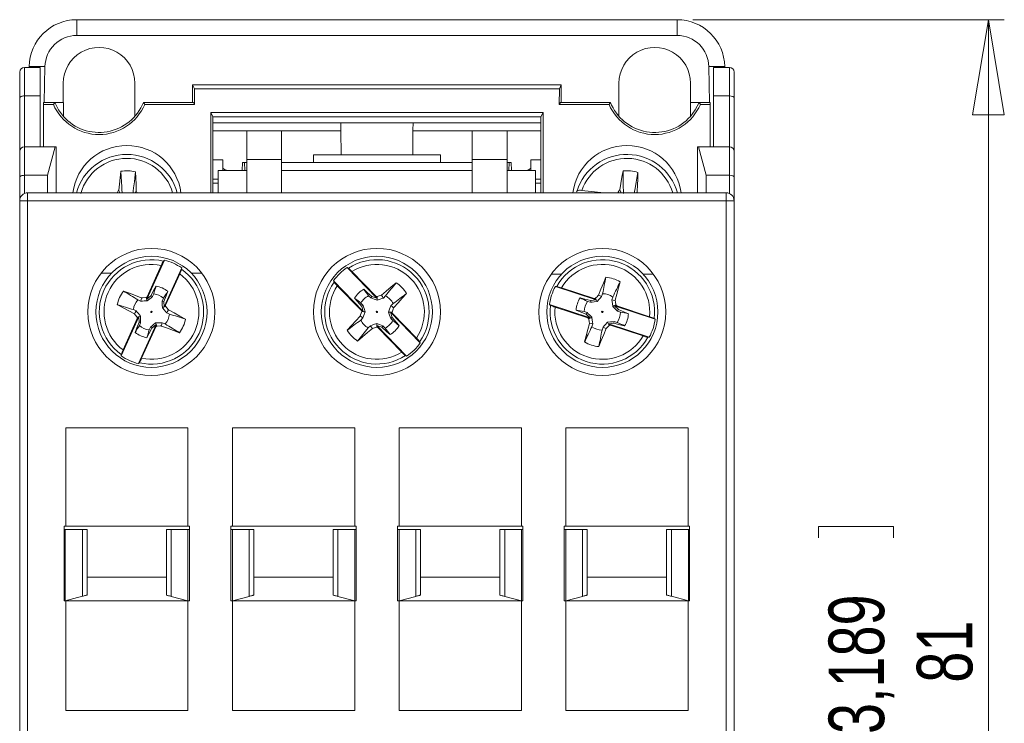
# Model space of a CAD drawing. Header units: millimetres. Extents: x 0 to 420, y 0 to 297.
# Tile 4 of 10: x 63 to 125, y 209 to 253. Entities that reach past the tile are written whole.
import ezdxf

# ---------------------------------------------------------------- set-up
doc = ezdxf.new("R2010")
doc.units = ezdxf.units.MM
doc.styles.add('SLDTEXTSTYLE3', font='TXT', dxfattribs={"width": 0.75})
doc.dimstyles.new('SLDDIMSTYLE0', dxfattribs={"dimtxt": 3.5, "dimasz": 6, "dimexe": 0, "dimexo": 0.0625, "dimgap": 0.875, "dimtad": 1, "dimdec": 1, "dimrnd": 1e-09, "dimzin": 12, "dimdsep": 46, "dimtxsty": 'SLDTEXTSTYLE3', "dimblk1": 'CLOSED', "dimblk2": 'CLOSED', "dimsah": 1, "dimcen": 0.09, "dimadec": 0, "dimazin": 3, "dimtfac": 1, "dimtdec": 1, "dimtofl": 0, "dimtmove": 0, "dimatfit": 3, "dimldrblk": 'CLOSED', "dimfxl": 1, "dimfrac": 2, "dimtolj": 1, "dimtzin": 12, "dimarcsym": 0})

# ---------------------------------------------------------------- blocks, each defined once
blk = doc.blocks.new('_CLOSED')
at = {"color": 0, "linetype": 'ByBlock', "lineweight": -2}
for p, q in [((-1, 0.166667), (0, 0)), ((-1, 0.166667), (-1, -0.166667)), ((0, 0), (-1, -0.166667)), ((0, 0), (-1, 0))]:
    blk.add_line(p, q, dxfattribs=at)
blk = doc.blocks.new('_D')
at = {"color": 7, "linetype": 'Continuous', "lineweight": 0}
for p, q in [((105.098, 253.375), (124.709, 253.375)), ((123.709, 253.375), (123.709, 172.375)), ((113.014, 221.449), (117.736, 221.449)), ((113.014, 221.449), (113.014, 220.739)), ((117.736, 221.449), (117.736, 220.739)), ((113.014, 206.972), (113.014, 207.682)), ((117.736, 206.972), (117.736, 207.682)), ((113.014, 206.972), (117.736, 206.972)), ((105.15, 172.375), (124.709, 172.375))]:
    blk.add_line(p, q, dxfattribs=at)
at = {"color": 7, "linetype": 'Continuous', "lineweight": 0, "xscale": 6, "yscale": 6}
for p, rotation in [((123.709, 253.375, -39.619), 90), ((123.709, 172.375, -39.619), 270)]:
    blk.add_blockref('_CLOSED', p, dxfattribs=dict(at, rotation=rotation))
at = {"color": 7, "linetype": 'Continuous', "lineweight": 0, "char_height": 3.5, "attachment_point": 1, "rotation": 90, "style": 'SLDTEXTSTYLE3'}
for s, insert in [('3,189', (113.641, 208.393)), ('81', (119.197, 211.625))]:
    blk.add_mtext(s, dxfattribs=dict(at, insert=insert))

msp = doc.modelspace()

# ---------------------------------------------------------------- linework, layer by layer
at = {"color": 7, "linetype": 'Continuous', "lineweight": 15}
for p, q in [((66.281, 252.384), (66.281, 253.375)), ((66.281, 253.375), (104.098, 253.375)), ((104.098, 253.375), (104.098, 252.384)), ((66.281, 252.384), (104.098, 252.384)), ((62.689, 248.451), (62.689, 250.075)), ((62.989, 248.575), (62.989, 250.375)), ((63.989, 250.375), (62.989, 250.375)), ((63.28, 250.375), (63.281, 250.427)), ((63.989, 248.575), (63.989, 250.375)), ((106.389, 250.375), (107.389, 250.375)), ((106.389, 250.375), (106.389, 248.575)), ((107.098, 250.427), (107.099, 250.375)), ((107.389, 250.375), (107.389, 248.575)), ((107.689, 250.075), (107.689, 248.451)), ((65.437, 249.375), (65.437, 248.168)), ((69.942, 247.322), (69.942, 249.375)), ((100.437, 249.375), (100.437, 247.322)), ((104.942, 248.168), (104.942, 249.375)), ((73.572, 248.168), (73.572, 249.267)), ((73.572, 249.267), (73.697, 249.026)), ((73.572, 249.267), (96.806, 249.267)), ((73.697, 249.026), (73.699, 248.044)), ((73.697, 249.026), (96.681, 249.026)), ((96.681, 249.026), (96.68, 248.044)), ((96.806, 249.267), (96.681, 249.026)), ((96.806, 249.267), (96.806, 248.168)), ((62.689, 245.075), (62.689, 248.451)), ((62.989, 245.375), (62.989, 248.575)), ((63.989, 248.575), (62.989, 248.575)), ((63.989, 245.375), (63.989, 248.575)), ((64.189, 248.168), (64.9, 248.168)), ((64.189, 248.168), (64.189, 248.044)), ((64.814, 248.044), (64.9, 248.168)), ((64.9, 248.168), (65.439, 248.168)), ((65.439, 247.287), (65.439, 248.168)), ((70.479, 248.168), (70.565, 248.044)), ((73.635, 248.168), (70.479, 248.168)), ((73.699, 248.044), (73.635, 248.168)), ((96.68, 248.044), (96.744, 248.168)), ((99.9, 248.168), (96.744, 248.168)), ((99.814, 248.044), (99.9, 248.168)), ((104.939, 248.168), (105.479, 248.168)), ((104.939, 247.287), (104.939, 248.168)), ((105.479, 248.168), (105.565, 248.044)), ((105.479, 248.168), (106.189, 248.168)), ((106.189, 248.168), (106.189, 248.044)), ((106.389, 248.575), (107.389, 248.575)), ((106.389, 248.575), (106.389, 245.375)), ((107.389, 248.575), (107.389, 245.375)), ((107.689, 248.451), (107.689, 245.075)), ((64.189, 248.044), (64.814, 248.044)), ((64.189, 245.375), (64.189, 248.044)), ((70.565, 248.044), (73.699, 248.044)), ((74.719, 242.475), (74.727, 247.531)), ((74.727, 247.531), (74.854, 247.267)), ((95.652, 247.531), (74.727, 247.531)), ((95.524, 247.267), (95.652, 247.531)), ((95.652, 247.531), (95.659, 242.475)), ((96.68, 248.044), (99.814, 248.044)), ((105.565, 248.044), (106.189, 248.044)), ((106.189, 248.044), (106.189, 245.375)), ((74.854, 247.267), (74.854, 242.475)), ((74.854, 247.267), (95.524, 247.267)), ((74.854, 246.875), (82.913, 246.875)), ((87.466, 246.875), (82.913, 246.875)), ((87.466, 246.875), (95.524, 246.875)), ((95.524, 242.475), (95.524, 247.267)), ((76.989, 246.375), (79.189, 246.375)), ((76.989, 244.575), (76.989, 246.375)), ((79.189, 246.375), (79.189, 244.575)), ((82.917, 246.379), (82.931, 244.875)), ((87.448, 244.875), (87.461, 246.379)), ((91.189, 246.375), (93.389, 246.375)), ((91.189, 244.575), (91.189, 246.375)), ((93.389, 246.375), (93.389, 244.575)), ((62.689, 243.451), (62.689, 245.075)), ((62.989, 243.575), (62.989, 245.375)), ((64.922, 245.375), (62.989, 245.375)), ((64.922, 245.375), (64.439, 243.575)), ((64.989, 245.375), (64.922, 245.375)), ((64.989, 245.375), (64.989, 242.475)), ((105.389, 242.475), (105.389, 245.375)), ((105.457, 245.375), (105.389, 245.375)), ((105.457, 245.375), (107.389, 245.375)), ((105.939, 243.575), (105.457, 245.375)), ((107.389, 245.375), (107.389, 243.575)), ((107.689, 245.075), (107.689, 243.451)), ((74.854, 244.549), (75.489, 244.549)), ((75.489, 243.875), (75.489, 244.549)), ((76.708, 243.875), (76.729, 244.375)), ((76.729, 244.375), (76.856, 244.375)), ((76.856, 244.375), (76.878, 243.875)), ((76.856, 244.375), (76.989, 244.375)), ((79.189, 244.575), (76.989, 244.575)), ((76.989, 244.575), (76.989, 242.475)), ((79.189, 242.475), (79.189, 244.575)), ((79.189, 244.375), (91.189, 244.375)), ((81.189, 244.875), (89.189, 244.875)), ((81.189, 244.875), (81.189, 244.375)), ((89.189, 244.875), (89.189, 244.375)), ((93.389, 244.575), (91.189, 244.575)), ((91.189, 244.575), (91.189, 242.475)), ((93.389, 242.475), (93.389, 244.575)), ((93.389, 244.375), (93.523, 244.375)), ((93.523, 244.375), (93.501, 243.875)), ((93.523, 244.375), (93.649, 244.375)), ((93.649, 244.375), (93.671, 243.875)), ((94.889, 243.875), (94.889, 244.549)), ((95.524, 244.549), (94.889, 244.549)), ((75.189, 243.875), (75.189, 242.475)), ((75.189, 243.875), (76.989, 243.875)), ((79.189, 243.875), (91.189, 243.875)), ((95.189, 243.875), (93.389, 243.875)), ((95.189, 243.875), (95.189, 242.475)), ((62.689, 243.451), (62.689, 241.975)), ((64.439, 243.575), (62.989, 243.575)), ((64.439, 242.475), (64.439, 243.575)), ((66.582, 243.249), (66.56, 243.212)), ((72.318, 243.212), (72.297, 243.249)), ((74.854, 243.33), (75.189, 243.33)), ((95.189, 243.33), (95.524, 243.33)), ((98.082, 243.249), (98.06, 243.212)), ((103.818, 243.212), (103.797, 243.249)), ((105.939, 243.575), (105.939, 242.475)), ((107.389, 243.575), (105.939, 243.575)), ((107.689, 243.451), (107.689, 241.975)), ((69.968, 242.475), (70.027, 242.589)), ((97.767, 242.536), (97.794, 242.591)), ((99.493, 242.475), (98.101, 242.617)), ((101.544, 242.475), (101.584, 242.55)), ((63.189, 241.975), (62.689, 241.975)), ((62.689, 241.975), (62.689, 180.975)), ((63.189, 242.475), (63.189, 241.975)), ((107.189, 242.475), (63.189, 242.475)), ((107.189, 241.975), (63.189, 241.975)), ((63.189, 241.975), (63.189, 180.975)), ((107.189, 241.975), (107.189, 242.475)), ((107.689, 241.975), (107.189, 241.975)), ((107.189, 180.975), (107.189, 241.975)), ((107.689, 180.975), (107.689, 241.975)), ((71.802, 238.235), (70.693, 235.777)), ((71.743, 238.175), (71.802, 238.235)), ((71.608, 237.899), (70.718, 235.927)), ((71.787, 235.284), (72.896, 237.742)), ((72.896, 237.742), (72.889, 237.658)), ((85.195, 235.83), (83.316, 237.764)), ((83.316, 237.764), (83.391, 237.727)), ((68.481, 237.416), (67.82, 237.416)), ((71.882, 235.402), (72.772, 237.374)), ((74.158, 237.416), (73.498, 237.416)), ((82.455, 236.928), (84.334, 234.994)), ((82.489, 236.851), (82.455, 236.928)), ((85.12, 235.962), (83.612, 237.514)), ((96.815, 237.346), (96.168, 237.346)), ((102.611, 237.346), (101.964, 237.346)), ((82.697, 236.624), (84.205, 235.072)), ((96.434, 236.575), (96.519, 236.577)), ((98.997, 235.735), (96.434, 236.575)), ((98.87, 235.817), (96.813, 236.491)), ((70.309, 235.657), (70.132, 235.733)), ((70.65, 235.871), (70.718, 235.927)), ((70.958, 235.993), (70.693, 235.777)), ((70.718, 235.927), (70.693, 235.777)), ((71.13, 236.111), (71.048, 235.937)), ((71.672, 235.655), (71.748, 235.833)), ((84.807, 235.859), (84.67, 235.995)), ((85.195, 235.83), (84.873, 235.943)), ((85.195, 235.83), (85.12, 235.962)), ((85.12, 235.962), (85.203, 235.933)), ((85.2, 235.71), (85.203, 235.933)), ((85.738, 235.98), (85.597, 235.848)), ((98.997, 235.735), (98.659, 235.685)), ((98.87, 235.817), (98.957, 235.829)), ((98.997, 235.735), (98.87, 235.817)), ((99.408, 236.12), (99.345, 235.937)), ((99.995, 235.724), (100.052, 235.909)), ((69.853, 235.116), (70.028, 235.034)), ((71.787, 235.284), (71.773, 235.625)), ((71.787, 235.284), (71.882, 235.402)), ((71.882, 235.402), (71.885, 235.314)), ((84.184, 235.523), (84.316, 235.382)), ((84.205, 235.072), (84.334, 234.994)), ((84.232, 234.989), (84.205, 235.072)), ((84.231, 235.319), (84.334, 234.994)), ((86.074, 235.357), (86.21, 235.494)), ((96.061, 235.434), (98.623, 234.595)), ((96.127, 235.382), (96.061, 235.434)), ((96.416, 235.277), (98.472, 234.604)), ((98.64, 235.58), (98.455, 235.637)), ((102.718, 234.516), (100.155, 235.355)), ((100.307, 235.346), (100.155, 235.355)), ((100.398, 235.115), (100.155, 235.355)), ((100.244, 235.408), (100.307, 235.346)), ((102.363, 234.673), (100.307, 235.346)), ((70.192, 234.666), (69.083, 232.208)), ((70.097, 234.548), (69.207, 232.576)), ((70.097, 234.548), (70.093, 234.636)), ((70.192, 234.666), (70.097, 234.548)), ((70.192, 234.666), (70.205, 234.325)), ((72.126, 234.834), (71.951, 234.916)), ((84.305, 234.593), (84.169, 234.456)), ((87.924, 233.022), (86.044, 234.956)), ((86.174, 234.878), (86.044, 234.956)), ((86.148, 234.631), (86.044, 234.956)), ((86.195, 234.427), (86.062, 234.567)), ((86.147, 234.961), (86.174, 234.878)), ((87.682, 233.326), (86.174, 234.878)), ((98.244, 234.994), (98.427, 234.93)), ((98.381, 234.835), (98.623, 234.595)), ((98.472, 234.604), (98.623, 234.595)), ((98.535, 234.542), (98.472, 234.604)), ((100.534, 234.956), (100.352, 235.02)), ((102.652, 234.568), (102.718, 234.516)), ((70.177, 231.715), (71.286, 234.173)), ((70.307, 234.295), (70.231, 234.117)), ((70.371, 232.051), (71.26, 234.023)), ((70.848, 233.839), (70.931, 234.013)), ((71.021, 233.957), (71.286, 234.173)), ((71.26, 234.023), (71.286, 234.173)), ((71.328, 234.079), (71.26, 234.023)), ((71.67, 234.293), (71.847, 234.217)), ((84.641, 233.97), (84.782, 234.102)), ((85.179, 234.24), (85.176, 234.017)), ((85.258, 233.988), (85.176, 234.017)), ((85.184, 234.12), (85.258, 233.988)), ((85.184, 234.12), (87.063, 232.186)), ((85.184, 234.12), (85.506, 234.007)), ((85.258, 233.988), (86.767, 232.436)), ((85.572, 234.091), (85.709, 233.955)), ((98.784, 234.226), (98.727, 234.041)), ((99.371, 233.83), (99.434, 234.013)), ((99.782, 234.215), (100.119, 234.265)), ((99.782, 234.215), (99.909, 234.133)), ((99.782, 234.215), (102.344, 233.375)), ((99.909, 234.133), (99.822, 234.12)), ((99.909, 234.133), (101.965, 233.459)), ((100.139, 234.369), (100.323, 234.313)), ((102.344, 233.375), (102.26, 233.373)), ((87.889, 233.099), (87.924, 233.022)), ((69.083, 232.208), (69.089, 232.292)), ((87.063, 232.186), (86.987, 232.223)), ((70.236, 231.775), (70.177, 231.715)), ((65.589, 227.675), (73.289, 227.675)), ((65.589, 221.475), (65.589, 227.675)), ((73.289, 227.675), (73.289, 221.475)), ((76.089, 227.675), (83.789, 227.675)), ((76.089, 221.475), (76.089, 227.675)), ((83.789, 227.675), (83.789, 221.475)), ((86.589, 227.675), (94.289, 227.675)), ((86.589, 221.475), (86.589, 227.675)), ((94.289, 227.675), (94.289, 221.475)), ((97.089, 227.675), (104.789, 227.675)), ((97.089, 221.475), (97.089, 227.675)), ((104.789, 227.675), (104.789, 221.475)), ((65.489, 216.775), (65.489, 221.475)), ((65.589, 221.475), (65.489, 221.475)), ((65.589, 221.475), (73.289, 221.475)), ((73.389, 221.475), (73.289, 221.475)), ((73.389, 221.475), (73.389, 216.775)), ((75.989, 216.775), (75.989, 221.475)), ((76.089, 221.475), (75.989, 221.475)), ((76.089, 221.475), (83.789, 221.475)), ((83.889, 221.475), (83.789, 221.475)), ((83.889, 221.475), (83.889, 216.775)), ((86.489, 216.775), (86.489, 221.475)), ((86.589, 221.475), (86.489, 221.475)), ((86.589, 221.475), (94.289, 221.475)), ((94.389, 221.475), (94.289, 221.475)), ((94.389, 221.475), (94.389, 216.775)), ((96.989, 216.775), (96.989, 221.475)), ((97.089, 221.475), (96.989, 221.475)), ((97.089, 221.475), (104.789, 221.475)), ((104.889, 221.475), (104.789, 221.475)), ((104.889, 221.475), (104.889, 216.775)), ((65.563, 221.275), (65.489, 221.275)), ((65.563, 216.775), (65.563, 221.275)), ((66.639, 221.275), (65.563, 221.275)), ((66.639, 221.275), (66.639, 217.064)), ((66.939, 221.275), (66.639, 221.275)), ((66.939, 221.275), (66.939, 217.144)), ((71.939, 217.137), (71.939, 221.275)), ((72.239, 221.275), (71.939, 221.275)), ((72.239, 217.056), (72.239, 221.275)), ((73.289, 221.275), (72.239, 221.275)), ((73.289, 221.275), (73.289, 216.775)), ((73.389, 221.275), (73.289, 221.275)), ((76.089, 221.275), (75.989, 221.275)), ((76.089, 216.775), (76.089, 221.275)), ((77.139, 221.275), (76.089, 221.275)), ((77.139, 217.056), (77.139, 221.275)), ((77.439, 221.275), (77.139, 221.275)), ((77.439, 221.275), (77.439, 217.137)), ((82.439, 217.137), (82.439, 221.275)), ((82.739, 221.275), (82.439, 221.275)), ((83.789, 221.275), (82.739, 221.275)), ((82.739, 217.056), (82.739, 221.275)), ((83.789, 221.275), (83.789, 216.775)), ((83.889, 221.275), (83.789, 221.275)), ((86.589, 221.275), (86.489, 221.275)), ((86.589, 216.775), (86.589, 221.275)), ((87.639, 221.275), (86.589, 221.275)), ((87.639, 217.056), (87.639, 221.275)), ((87.939, 221.275), (87.639, 221.275)), ((87.939, 221.275), (87.939, 217.137)), ((92.939, 217.137), (92.939, 221.275)), ((93.239, 221.275), (92.939, 221.275)), ((94.289, 221.275), (93.239, 221.275)), ((93.239, 217.056), (93.239, 221.275)), ((94.389, 221.275), (94.289, 221.275)), ((94.289, 221.275), (94.289, 216.775)), ((97.089, 221.275), (96.989, 221.275)), ((98.139, 221.275), (97.089, 221.275)), ((97.089, 216.775), (97.089, 221.275)), ((98.139, 221.275), (98.139, 217.056)), ((98.439, 221.275), (98.139, 221.275)), ((98.439, 221.275), (98.439, 217.137)), ((103.439, 217.144), (103.439, 221.275)), ((103.739, 221.275), (103.439, 221.275)), ((104.816, 221.275), (103.739, 221.275)), ((103.739, 221.275), (103.739, 217.064)), ((104.816, 221.275), (104.816, 216.775)), ((104.889, 221.275), (104.816, 221.275)), ((71.939, 218.275), (66.939, 218.275)), ((82.439, 218.275), (77.439, 218.275)), ((92.939, 218.275), (87.939, 218.275)), ((98.439, 218.275), (103.439, 218.275)), ((65.489, 216.775), (65.589, 216.775)), ((65.563, 216.775), (66.639, 217.064)), ((65.589, 209.875), (65.589, 216.775)), ((73.289, 216.775), (65.589, 216.775)), ((72.239, 217.056), (73.289, 216.775)), ((73.289, 216.775), (73.389, 216.775)), ((73.289, 216.775), (73.289, 209.875)), ((75.989, 216.775), (76.089, 216.775)), ((76.089, 216.775), (77.139, 217.056)), ((76.089, 209.875), (76.089, 216.775)), ((83.789, 216.775), (76.089, 216.775)), ((82.739, 217.056), (83.789, 216.775)), ((83.789, 216.775), (83.889, 216.775)), ((83.789, 216.775), (83.789, 209.875)), ((86.489, 216.775), (86.589, 216.775)), ((86.589, 216.775), (87.639, 217.056)), ((86.589, 209.875), (86.589, 216.775)), ((94.289, 216.775), (86.589, 216.775)), ((93.239, 217.056), (94.289, 216.775)), ((94.289, 216.775), (94.389, 216.775)), ((94.289, 216.775), (94.289, 209.875)), ((96.989, 216.775), (97.089, 216.775)), ((97.089, 216.775), (98.139, 217.056)), ((97.089, 209.875), (97.089, 216.775)), ((104.789, 216.775), (97.089, 216.775)), ((103.739, 217.064), (104.816, 216.775)), ((104.789, 216.775), (104.889, 216.775)), ((104.789, 216.775), (104.789, 209.875)), ((73.289, 209.875), (65.589, 209.875)), ((83.789, 209.875), (76.089, 209.875)), ((94.289, 209.875), (86.589, 209.875)), ((104.789, 209.875), (97.089, 209.875))]:
    msp.add_line(p, q, dxfattribs=at)
at = {"color": 1, "linetype": 'Continuous', "lineweight": 15}
for p, q in [((64.241, 248.168), (64.281, 250.419)), ((106.098, 250.419), (106.137, 248.168)), ((82.917, 246.379), (74.854, 246.379)), ((95.524, 246.379), (87.461, 246.379)), ((62.989, 243.575), (62.989, 242.433)), ((107.389, 243.575), (107.389, 242.433)), ((74.854, 243.084), (75.189, 243.084)), ((95.189, 243.084), (95.524, 243.084))]:
    msp.add_line(p, q, dxfattribs=at)
at = {"color": 7, "linetype": 'Continuous', "lineweight": 15, "flags": 128}
for points in [[(64.9, 248.168), (65.131, 247.704), (65.439, 247.287)], [(104.939, 247.287), (105.247, 247.704), (105.479, 248.168)], [(82.913, 246.875), (82.913, 246.837), (82.914, 246.73), (82.916, 246.569), (82.917, 246.379)], [(87.461, 246.379), (87.463, 246.571), (87.464, 246.73), (87.465, 246.837), (87.466, 246.875)], [(68.924, 242.631), (68.966, 243.024), (69.009, 243.426), (69.052, 243.828)], [(69.052, 243.828), (69.076, 243.457), (69.093, 243.2), (69.118, 242.809), (69.131, 242.613), (69.137, 242.514), (69.14, 242.475)], [(69.831, 242.475), (69.832, 242.488), (69.844, 242.585), (69.868, 242.78), (69.917, 243.168), (69.948, 243.424), (69.994, 243.792)], [(69.994, 243.792), (70.005, 243.397), (70.016, 243.002), (70.026, 242.608), (70.027, 242.589)], [(75.489, 244.06), (75.526, 243.991), (75.63, 243.925), (75.706, 243.897), (75.792, 243.876), (75.797, 243.875)], [(94.582, 243.875), (94.586, 243.876), (94.673, 243.897), (94.748, 243.925), (94.853, 243.991), (94.889, 244.06)], [(100.486, 242.661), (100.553, 243.051), (100.622, 243.449), (100.691, 243.848)], [(100.691, 243.848), (100.698, 243.477), (100.702, 243.218), (100.709, 242.826), (100.712, 242.629), (100.713, 242.531), (100.715, 242.433)], [(101.408, 242.475), (101.422, 242.557), (101.456, 242.75), (101.522, 243.135), (101.566, 243.388), (101.63, 243.753)], [(101.63, 243.753), (101.615, 243.358), (101.6, 242.963), (101.585, 242.569), (101.584, 242.55)], [(69.001, 242.475), (68.965, 242.549), (68.924, 242.631)], [(70.027, 242.589), (70.058, 242.52), (70.079, 242.475)], [(100.574, 242.475), (100.526, 242.577), (100.486, 242.661)], [(101.584, 242.55), (101.611, 242.479), (101.613, 242.475)], [(99.154, 236.029), (99.304, 236.402), (99.457, 236.783), (99.61, 237.164)], [(71.281, 236.601), (71.149, 236.352), (70.958, 235.993)], [(84.873, 235.943), (84.586, 236.202), (84.362, 236.404)], [(85.471, 236.018), (85.776, 236.278), (86.089, 236.545), (86.402, 236.811)], [(100.507, 236.87), (100.407, 236.482), (100.307, 236.093), (100.208, 235.705), (100.203, 235.686)], [(69.224, 236.288), (69.6, 236.148), (69.976, 236.007), (70.351, 235.867), (70.37, 235.86)], [(70.309, 235.657), (70.333, 235.739), (70.37, 235.86)], [(70.37, 235.86), (70.446, 235.863), (70.65, 235.871)], [(70.729, 235.662), (70.699, 235.742), (70.65, 235.871)], [(71.048, 235.937), (70.968, 235.868), (70.888, 235.799), (70.729, 235.662)], [(71.048, 235.937), (70.976, 235.982), (70.958, 235.993)], [(71.773, 235.625), (71.909, 235.987), (72.015, 236.27)], [(83.784, 235.843), (83.967, 235.629), (84.231, 235.319)], [(84.807, 235.859), (84.86, 235.926), (84.873, 235.943)], [(85.2, 235.71), (85.022, 235.778), (84.914, 235.819), (84.807, 235.859)], [(85.597, 235.848), (85.498, 235.814), (85.397, 235.779), (85.2, 235.71)], [(87.059, 236.134), (86.79, 235.837), (86.522, 235.539), (86.253, 235.241), (86.24, 235.227)], [(98.659, 235.685), (98.285, 235.781), (97.992, 235.856)], [(98.64, 235.58), (98.655, 235.664), (98.659, 235.685)], [(99.057, 235.631), (99.019, 235.706), (98.957, 235.829)], [(99.345, 235.937), (99.273, 235.861), (99.2, 235.783), (99.057, 235.631)], [(99.995, 235.724), (100.079, 235.709), (100.203, 235.686)], [(100.045, 235.307), (100.022, 235.496), (100.009, 235.611), (99.995, 235.724)], [(100.203, 235.686), (100.214, 235.611), (100.244, 235.408)], [(69.916, 234.854), (69.562, 235.042), (69.199, 235.236), (68.837, 235.429)], [(70.729, 235.662), (70.539, 235.66), (70.423, 235.659), (70.309, 235.657)], [(71.677, 235.235), (71.674, 235.425), (71.673, 235.541), (71.672, 235.655)], [(71.672, 235.655), (71.753, 235.631), (71.773, 235.625)], [(71.677, 235.235), (71.756, 235.265), (71.885, 235.314)], [(71.951, 234.916), (71.883, 234.996), (71.813, 235.077), (71.677, 235.235)], [(72.063, 235.096), (72.417, 234.908), (72.78, 234.714), (73.142, 234.521)], [(84.316, 235.382), (84.248, 235.332), (84.231, 235.319)], [(84.316, 235.382), (84.351, 235.283), (84.386, 235.183), (84.454, 234.985)], [(85.924, 234.964), (85.992, 235.142), (86.033, 235.25), (86.074, 235.357)], [(86.074, 235.357), (86.141, 235.305), (86.24, 235.227)], [(86.24, 235.227), (86.215, 235.155), (86.147, 234.961)], [(97.742, 235.091), (98.003, 234.986), (98.381, 234.835)], [(99.057, 235.631), (98.868, 235.608), (98.754, 235.594), (98.64, 235.58)], [(100.045, 235.307), (100.121, 235.345), (100.244, 235.408)], [(100.352, 235.02), (100.275, 235.091), (100.198, 235.164), (100.045, 235.307)], [(100.352, 235.02), (100.389, 235.096), (100.398, 235.115)], [(101.037, 234.859), (100.775, 234.964), (100.398, 235.115)], [(70.028, 235.034), (70.096, 234.954), (70.165, 234.873), (70.302, 234.715)], [(70.302, 234.715), (70.223, 234.685), (70.093, 234.636)], [(70.302, 234.715), (70.304, 234.525), (70.306, 234.409), (70.307, 234.295)], [(83.32, 233.816), (83.588, 234.113), (83.857, 234.411), (84.126, 234.709), (84.139, 234.723)], [(84.139, 234.723), (84.164, 234.795), (84.232, 234.989)], [(84.305, 234.593), (84.238, 234.645), (84.139, 234.723)], [(84.454, 234.985), (84.37, 234.987), (84.232, 234.989)], [(84.454, 234.985), (84.387, 234.808), (84.346, 234.7), (84.305, 234.593)], [(86.062, 234.567), (86.028, 234.667), (85.993, 234.767), (85.924, 234.964)], [(85.924, 234.964), (86.009, 234.963), (86.147, 234.961)], [(86.062, 234.567), (86.131, 234.618), (86.148, 234.631)], [(86.594, 234.107), (86.412, 234.321), (86.148, 234.631)], [(98.427, 234.93), (98.39, 234.854), (98.381, 234.835)], [(98.427, 234.93), (98.504, 234.859), (98.581, 234.786), (98.734, 234.643)], [(98.734, 234.643), (98.658, 234.605), (98.535, 234.542)], [(98.576, 234.264), (98.564, 234.339), (98.535, 234.542)], [(98.734, 234.643), (98.756, 234.454), (98.77, 234.339), (98.784, 234.226)], [(70.205, 234.325), (70.07, 233.963), (69.964, 233.68)], [(70.307, 234.295), (70.226, 234.319), (70.205, 234.325)], [(70.698, 233.349), (70.83, 233.598), (71.021, 233.957)], [(70.931, 234.013), (71.01, 234.082), (71.091, 234.151), (71.249, 234.288)], [(70.931, 234.013), (71.003, 233.968), (71.021, 233.957)], [(71.249, 234.288), (71.44, 234.29), (71.555, 234.291), (71.67, 234.293)], [(71.249, 234.288), (71.279, 234.208), (71.328, 234.079)], [(71.609, 234.09), (71.533, 234.087), (71.328, 234.079)], [(71.67, 234.293), (71.645, 234.211), (71.609, 234.09)], [(72.754, 233.661), (72.379, 233.802), (72.003, 233.943), (71.627, 234.083), (71.609, 234.09)], [(84.908, 233.932), (84.602, 233.672), (84.29, 233.405), (83.977, 233.139)], [(84.782, 234.102), (84.881, 234.136), (84.981, 234.171), (85.179, 234.24)], [(85.179, 234.24), (85.357, 234.172), (85.465, 234.131), (85.572, 234.091)], [(85.572, 234.091), (85.519, 234.024), (85.506, 234.007)], [(85.506, 234.007), (85.793, 233.748), (86.017, 233.546)], [(98.272, 233.08), (98.372, 233.468), (98.471, 233.857), (98.571, 234.245), (98.576, 234.264)], [(98.784, 234.226), (98.7, 234.241), (98.576, 234.264)], [(99.624, 233.921), (99.475, 233.548), (99.322, 233.167), (99.168, 232.786)], [(99.434, 234.013), (99.506, 234.089), (99.578, 234.167), (99.721, 234.319)], [(99.721, 234.319), (99.91, 234.342), (100.025, 234.356), (100.139, 234.369)], [(99.721, 234.319), (99.76, 234.244), (99.822, 234.12)], [(100.139, 234.369), (100.123, 234.286), (100.119, 234.265)], [(100.119, 234.265), (100.494, 234.169), (100.786, 234.094)], [(66.639, 217.064), (66.691, 217.077), (66.742, 217.091), (66.789, 217.104), (66.832, 217.115), (66.869, 217.125), (66.899, 217.133), (66.921, 217.139), (66.935, 217.143), (66.939, 217.144)], [(71.939, 217.137), (71.945, 217.135), (71.962, 217.131), (71.99, 217.123), (72.027, 217.113), (72.073, 217.101), (72.125, 217.087), (72.181, 217.072), (72.239, 217.056)], [(77.139, 217.056), (77.191, 217.07), (77.242, 217.084), (77.289, 217.097), (77.332, 217.108), (77.369, 217.118), (77.399, 217.126), (77.421, 217.132), (77.435, 217.135), (77.439, 217.137)], [(82.439, 217.137), (82.445, 217.135), (82.462, 217.131), (82.49, 217.123), (82.527, 217.113), (82.573, 217.101), (82.625, 217.087), (82.681, 217.072), (82.739, 217.056)], [(87.639, 217.056), (87.691, 217.07), (87.742, 217.084), (87.789, 217.097), (87.832, 217.108), (87.869, 217.118), (87.899, 217.126), (87.921, 217.132), (87.935, 217.135), (87.939, 217.137)], [(92.939, 217.137), (92.945, 217.135), (92.962, 217.131), (92.99, 217.123), (93.027, 217.113), (93.073, 217.101), (93.125, 217.087), (93.181, 217.072), (93.239, 217.056)], [(98.139, 217.056), (98.191, 217.07), (98.242, 217.084), (98.289, 217.097), (98.332, 217.108), (98.369, 217.118), (98.399, 217.126), (98.421, 217.132), (98.435, 217.135), (98.439, 217.137)], [(103.439, 217.144), (103.445, 217.142), (103.462, 217.138), (103.49, 217.13), (103.527, 217.12), (103.573, 217.108), (103.625, 217.094), (103.681, 217.079), (103.739, 217.064)]]:
    msp.add_lwpolyline(points, dxfattribs=at)
at = {"color": 7, "linetype": 'Continuous', "lineweight": 15}
for centre, radius in [((70.989, 234.975), 4), ((85.189, 234.975), 4), ((99.389, 234.975), 4), ((70.989, 234.975), 3.5), ((85.189, 234.975), 3.5), ((99.389, 234.975), 3.5), ((70.989, 234.975), 0.0467), ((85.189, 234.975), 0.0467), ((99.389, 234.975), 0.0467)]:
    msp.add_circle(centre, radius, dxfattribs=at)
for centre, radius, start, end in [((66.281, 250.375), 3, 90.00015, 178.99628), ((104.098, 250.375), 3, 1.00372, 89.99985), ((66.281, 250.383), 2, 90.00367, 178.98981), ((104.098, 250.383), 2, 1.01016, 89.99636), ((67.689, 249.375), 2.253, 359.99152, 180.00848), ((102.689, 249.375), 2.253, 359.99152, 180.00848), ((62.989, 250.075), 0.3, 90, 180), ((63.536, 222.362), 28.066, 88.47941, 90.52065), ((106.843, 222.362), 28.066, 89.47935, 91.52059), ((107.389, 250.075), 0.3, 0, 90), ((67.689, 249.272), 3, 221.40965, 338.41969), ((102.689, 249.272), 3, 201.58031, 318.59035), ((67.689, 249.267), 3.125, 203.02962, 336.97038), ((102.689, 249.267), 3.125, 203.02962, 336.97038), ((62.989, 245.075), 0.3, 90, 180), ((69.439, 242.018), 3.437, 7.63886, 172.36114), ((100.939, 242.018), 3.437, 7.63886, 172.36114), ((107.389, 245.075), 0.3, 0, 90), ((69.439, 241.592), 3.299, 15.52291, 164.47709), ((100.939, 241.591), 3.3, 15.53075, 162.3688), ((69.439, 241.629), 2.233, 75.61479, 100.00042), ((100.939, 241.63), 2.232, 71.9873, 96.37935), ((86.67, 232.598), 20.386, 150.51906, 151.02072), ((97.979, 242.233), 0.403, 72.40006, 117.28241), ((118.387, 230.959), 21.387, 146.82765, 147.42225), ((63.189, 241.975), 0.5, 90, 180), ((107.189, 241.975), 0.5, 0, 90), ((70.989, 234.975), 3.288, 76.74781, 234.69386), ((74.567, 236.623), 3.223, 151.20472, 156.66995), ((70.989, 234.975), 3.36, 55.43433, 76.00734), ((85.189, 234.975), 3.288, 325.2092, 123.15525), ((99.389, 234.975), 3.288, 352.88558, 150.83163), ((70.989, 234.975), 2.989, 78.05401, 233.38767), ((70.989, 234.975), 3.288, 256.74781, 54.69386), ((70.792, 238.36), 2.212, 333.52121, 341.48733), ((85.189, 234.975), 3.36, 123.89572, 144.46873), ((81.968, 236.034), 2.212, 41.98248, 49.94884), ((85.189, 234.975), 2.989, 326.51539, 121.84906), ((99.389, 234.975), 2.989, 354.19177, 149.52544), ((70.989, 234.975), 2.989, 258.05401, 53.38767), ((-373.363, 328.216), 481.657, 348.97677, 349.10327), ((99.389, 234.975), 2.2, 59.47916, 84.23806), ((-224.874, 327.6), 309.82, 342.82467, 342.91936), ((70.989, 234.975), 1.652, 51.61727, 79.82441), ((85.189, 234.975), 3.288, 145.2092, 303.15525), ((85.189, 234.975), 2.989, 146.51539, 301.84906), ((84.971, 238.909), 3.223, 219.66684, 225.13079), ((85.189, 234.975), 1.652, 120.07865, 148.2858), ((331.627, 422.621), 309.543, 216.98357, 217.07834), ((-291.314, 538.049), 483.129, 321.30057, 321.42669), ((85.189, 234.975), 2.2, 31.80277, 56.56168), ((99.389, 234.975), 3.36, 151.5721, 172.14511), ((96.044, 234.417), 2.212, 69.6591, 77.625), ((536.806, 29.832), 482.93, 154.61411, 154.74028), ((70.989, 234.975), 2.2, 143.34139, 168.10029), ((322.338, 648.953), 484.106, 238.4765, 238.60236), ((70.989, 234.975), 1.145, 138.51455, 172.92713), ((70.989, 234.975), 1.145, 48.51455, 82.92713), ((336.324, 74.442), 309.916, 148.52225, 148.6169), ((-109.499, -6.113), 309.68, 51.28612, 51.38085), ((85.189, 234.975), 1.145, 116.97593, 151.38852), ((92.919, 212.17), 24.984, 107.34342, 107.98812), ((-26.669, 152.799), 139.645, 36.49217, 36.57898), ((85.189, 234.975), 1.145, 26.97593, 61.38852), ((377.229, -149.807), 482.855, 126.93772, 127.06391), ((99.389, 234.975), 1.652, 147.75504, 175.96218), ((230.782, 516.269), 310.266, 244.66007, 244.75462), ((116.862, 218.334), 25.034, 135.02059, 135.664), ((38.239, 109.709), 140.241, 64.16875, 64.25519), ((99.389, 234.975), 1.145, 54.65232, 89.0649), ((-72.572, -226.099), 482.705, 72.83915, 72.96537), ((52.595, 219.397), 25.01, 38.88239, 39.52643), ((-48.474, 310.075), 141.954, 328.03151, 328.11692), ((99.389, 234.975), 3.288, 172.88558, 330.83163), ((97.369, 238.357), 3.223, 247.34306, 252.80732), ((99.389, 234.975), 2.989, 174.19177, 329.52544), ((38.889, -69.304), 310.032, 78.96257, 79.05719), ((99.389, 234.975), 1.145, 144.65232, 179.0649), ((190.277, 159.985), 141.747, 148.03142, 148.11695), ((89.401, 250.567), 25.032, 218.88267, 219.52614), ((70.989, 234.975), 1.145, 318.51455, 352.92713), ((214.55, 696.049), 482.705, 252.83915, 252.96537), ((70.989, 234.975), 2.2, 323.34139, 348.10029), ((-206.914, 619.841), 482.961, 306.93774, 307.0639), ((85.189, 234.975), 1.145, 206.97593, 241.38852), ((99.389, 234.975), 1.145, 324.65232, 359.0649), ((159.76, 538.583), 309.349, 258.96247, 259.0573), ((99.389, 234.975), 1.652, 327.75504, 355.96218), ((99.389, 234.975), 3.36, 331.5721, 352.14511), ((101.41, 231.594), 3.223, 67.3425, 72.808), ((-194.47, 395.585), 310.062, 328.52227, 328.61689), ((70.989, 234.975), 1.145, 228.51455, 262.92713), ((365.764, 142.686), 308.682, 162.82461, 162.91964), ((-179.923, -178.289), 483.27, 58.47637, 58.60245), ((85.189, 234.975), 2.2, 211.80277, 236.56168), ((461.584, -68.013), 482.99, 141.30056, 141.42671), ((197.525, 317.504), 140.239, 216.49231, 216.57876), ((77.454, 257.801), 25.006, 287.3437, 287.98784), ((85.189, 234.975), 1.145, 296.97593, 331.38852), ((-161.564, 47.091), 309.939, 36.98363, 37.07828), ((85.189, 234.975), 1.652, 300.07865, 328.2858), ((279.748, 475.901), 309.472, 231.28609, 231.38088), ((-338.503, 440.343), 483.457, 334.61418, 334.74021), ((99.389, 234.975), 1.145, 234.65232, 269.0649), ((572.166, 141.729), 481.682, 168.97677, 169.10327), ((160.763, 360.703), 140.754, 244.16882, 244.25495), ((81.942, 251.591), 24.998, 315.01998, 315.66431), ((-32.004, -46.319), 310.266, 64.66007, 64.75462), ((70.989, 234.975), 1.652, 231.61727, 259.82441), ((85.408, 231.042), 3.223, 39.66672, 45.13088), ((102.734, 235.533), 2.212, 249.65873, 257.62541), ((71.186, 231.59), 2.211, 153.51971, 161.48855), ((85.189, 234.975), 3.36, 303.89572, 324.46873), ((99.389, 234.975), 2.2, 239.47916, 264.23806), ((70.989, 234.975), 3.36, 235.43433, 256.00734), ((67.411, 233.327), 3.223, 331.2054, 336.66957), ((88.411, 233.916), 2.212, 221.98248, 229.94882)]:
    msp.add_arc(centre, radius, start, end, dxfattribs=at)
at = {"color": 1, "linetype": 'Continuous', "lineweight": 15}
for centre, radius, start, end in [((69.44, 241.645), 2.999, 16.05696, 164.72528), ((100.939, 241.644), 3, 16.07926, 161.07929)]:
    msp.add_arc(centre, radius, start, end, dxfattribs=at)
at = {"color": 7, "linetype": 'Continuous', "lineweight": 15}
for centre, start_param, end_param in [((62.989, 248.451), 1.570796, 3.141593), ((107.389, 248.451), 0, 1.570796), ((62.989, 243.451), 1.570796, 3.141593), ((107.389, 243.451), 0, 1.570796)]:
    msp.add_ellipse(centre, major_axis=(0.3, 0), ratio=0.414214, start_param=start_param, end_param=end_param, dxfattribs=at)

# ---------------------------------------------------------------- dimensions: what is measured, and where the dimension line sits
at = {"color": 7, "linetype": 'Continuous', "lineweight": 0}
dim = msp.add_linear_dim(base=(123.709, 172.375), p1=(104.098, 253.375), p2=(104.15, 172.375), angle=90, dimstyle='SLDDIMSTYLE0', dxfattribs=at)
dim.commit()
dim.dimension.update_dxf_attribs({"geometry": '_D', "text_midpoint": (123.709, 214.21), "dimtype": 160})

doc.saveas('drawing.dxf')
